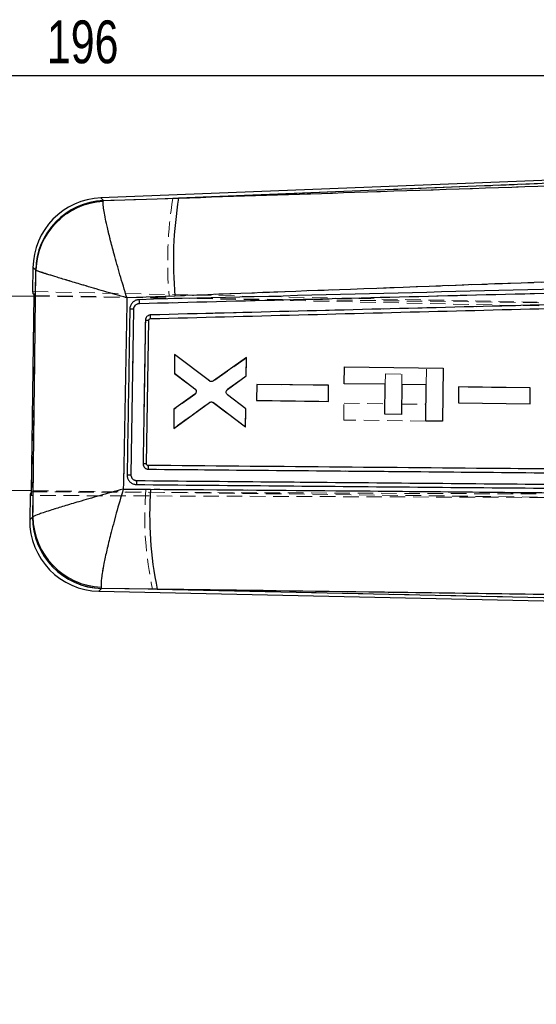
# Model space of a CAD drawing. Header units: millimetres. Extents: x 33 to 407, y 8 to 289.
# Tile 9 of 24: x 127 to 170, y 208 to 289. Entities that reach past the tile are written whole.
import ezdxf

# ---------------------------------------------------------------- set-up
doc = ezdxf.new("R2010")
doc.units = ezdxf.units.MM
doc.linetypes.add('HIDDEN', pattern=[1.905, 1.27, -0.635])
doc.layers.add('FORMATO', color=179, linetype='Continuous')
doc.styles.add('SLDTEXTSTYLE0', font='TXT', dxfattribs={"width": 0.75})
doc.dimstyles.new('SLDDIMSTYLE2', dxfattribs={"dimtxt": 3.5, "dimasz": 3.302, "dimexe": 0, "dimexo": 0.0625, "dimgap": 0.875, "dimtad": 1, "dimdec": 0, "dimrnd": 1e-09, "dimzin": 12, "dimdsep": 46, "dimtxsty": 'SLDTEXTSTYLE0', "dimsah": 1, "dimcen": 0.09, "dimadec": 0, "dimazin": 3, "dimtfac": 1, "dimtdec": 0, "dimtofl": 0, "dimtmove": 0, "dimatfit": 3, "dimfxl": 0, "dimfrac": 2, "dimtolj": 1, "dimtzin": 12, "dimarcsym": 0})

# ---------------------------------------------------------------- blocks, each defined once
blk = doc.blocks.new('_D_4')
at = {"layer": 'FORMATO'}
for p, q in [((197.437, 257.374), (258.731, 257.374)), ((257.731, 257.374), (257.731, 205.838)), ((100.965, 205.838), (258.731, 205.838))]:
    blk.add_line(p, q, dxfattribs=at)
for points in [[(257.731, 257.374), (257.223, 254.072), (258.239, 254.072)], [(257.731, 205.838), (258.239, 209.14), (257.223, 209.14)]]:
    blk.add_solid(points, dxfattribs=at)
at = {"layer": 'FORMATO', "insert": (253.219, 225.84), "char_height": 3.5, "attachment_point": 1, "rotation": 90, "style": 'SLDTEXTSTYLE0'}
blk.add_mtext('52', dxfattribs=at)
blk = doc.blocks.new('_D_5')
at = {"layer": 'FORMATO'}
for p, q in [((33.469, 264.248), (33.469, 285.231)), ((229.076, 257.158), (229.076, 285.231)), ((33.469, 284.231), (229.076, 284.231))]:
    blk.add_line(p, q, dxfattribs=at)
for points in [[(33.469, 284.231), (36.771, 283.723), (36.771, 284.739)], [(229.076, 284.231), (225.774, 284.739), (225.774, 283.723)]]:
    blk.add_solid(points, dxfattribs=at)
at = {"layer": 'FORMATO', "insert": (129.538, 288.743), "char_height": 3.5, "attachment_point": 1, "style": 'SLDTEXTSTYLE0'}
blk.add_mtext('196', dxfattribs=at)

msp = doc.modelspace()

# ---------------------------------------------------------------- linework, layer by layer
at = {"color": 7, "linetype": 'Continuous', "lineweight": 25}
for p, q in [((191.6412, 276.5273), (133.9535, 274.2359)), ((191.6496, 276.2563), (140.3129, 274.2172)), ((134.1603, 274.0169), (134.1448, 273.9519)), ((134.1603, 274.0169), (140.3129, 274.2172)), ((128.3981, 268.5282), (128.3734, 266.5738)), ((128.6367, 268.3093), (128.6226, 268.3274)), ((126.4937, 266.2104), (128.4948, 266.1851)), ((128.2924, 250.1968), (128.496, 266.2745)), ((140.0155, 266.209), (136.0858, 266.0557)), ((136.4282, 251.5792), (136.6459, 265.1296)), ((137.6842, 252.4903), (137.8757, 264.2253)), ((138.0087, 264.3604), (138.0082, 264.3604)), ((139.989, 261.4364), (139.9696, 259.9005)), ((142.8254, 259.2649), (139.989, 261.4364)), ((145.8549, 261.1815), (143.1533, 259.2592)), ((145.8359, 259.6743), (145.8549, 261.1815)), ((153.8591, 259.0332), (153.8765, 260.4065)), ((153.8765, 260.4065), (161.9461, 260.3043)), ((161.9461, 260.3043), (161.8912, 255.9616)), ((139.9696, 259.9005), (141.6488, 258.6314)), ((144.319, 258.5702), (145.8359, 259.6743)), ((146.7086, 258.9824), (146.6921, 257.6693)), ((152.5768, 258.9075), (146.7086, 258.9824)), ((152.5603, 257.5946), (152.5768, 258.9075)), ((157.2165, 258.9907), (153.8591, 259.0332)), ((157.1855, 256.5468), (157.2165, 258.9907)), ((158.5594, 258.9737), (158.5285, 256.5298)), ((160.5687, 258.9482), (158.5594, 258.9737)), ((160.5311, 255.9788), (160.5687, 258.9482)), ((163.2074, 258.7735), (163.1909, 257.4605)), ((169.0754, 258.6986), (163.2074, 258.7735)), ((169.0589, 257.3857), (169.0754, 258.6986)), ((141.6423, 258.1839), (139.9327, 256.9674)), ((145.8021, 256.9833), (144.3122, 258.1267)), ((146.6921, 257.6693), (152.5603, 257.5946)), ((139.9127, 255.3708), (142.8338, 257.4916)), ((139.9327, 256.9674), (139.9127, 255.3708)), ((143.1618, 257.4886), (145.7835, 255.507)), ((145.7835, 255.507), (145.8021, 256.9833)), ((163.1909, 257.4605), (169.0589, 257.3857)), ((158.5285, 256.5298), (157.1855, 256.5468)), ((161.8912, 255.9616), (160.5311, 255.9788)), ((137.8206, 252.3516), (137.8004, 252.3533)), ((135.7903, 250.4184), (138.0216, 250.4046)), ((136.8359, 250.7891), (136.8762, 250.7877)), ((128.2935, 250.2863), (126.2924, 250.3117)), ((128.1623, 249.9007), (128.1372, 247.9201)), ((128.3723, 248.1289), (128.3938, 248.159)), ((133.9848, 242.397), (134.0152, 242.2905)), ((133.7985, 242.0626), (176.3172, 241.1531)), ((138.5671, 242.2318), (134.0152, 242.2905)), ((138.5671, 242.2318), (176.3218, 241.4243))]:
    msp.add_line(p, q, dxfattribs=at)
at = {"color": 7, "linetype": 'HIDDEN', "lineweight": 18}
for p, q in [((139.8332, 274.1981), (191.6496, 276.2563)), ((188.2616, 275.7937), (139.8332, 274.1981)), ((134.1632, 274.0139), (134.1476, 273.9482)), ((139.8332, 274.1981), (134.1632, 274.0139)), ((128.6258, 268.3246), (128.64, 268.3063)), ((128.291, 249.8988), (128.5021, 266.5724)), ((128.3734, 266.5752), (205.0027, 264.936)), ((187.4605, 266.8743), (137.1148, 265.6027)), ((128.4948, 266.1851), (196.5381, 265.3235)), ((128.496, 266.2745), (205.6363, 264.648)), ((136.0865, 266.0523), (139.5339, 266.1864)), ((136.646, 265.1293), (136.4282, 251.5789)), ((139.9896, 261.4514), (139.9693, 259.8548)), ((139.9693, 259.8548), (139.9896, 261.4514)), ((142.8562, 259.2573), (139.9896, 261.4514)), ((145.8552, 261.1666), (143.1841, 259.252)), ((145.8364, 259.6902), (145.8552, 261.1666)), ((160.5687, 258.9495), (160.5861, 260.3215)), ((139.9693, 259.8548), (141.6476, 258.5954)), ((144.318, 258.585), (145.8364, 259.6902)), ((157.2165, 258.9915), (157.2272, 259.8385)), ((157.2272, 259.8385), (158.5702, 259.8215)), ((158.5702, 259.8215), (158.5594, 258.9745)), ((141.7492, 258.4402), (141.7262, 258.493)), ((146.7087, 258.9819), (146.692, 257.6689)), ((152.5769, 258.9081), (146.7087, 258.9819)), ((152.5602, 257.5951), (152.5769, 258.9081)), ((163.2075, 258.773), (163.1907, 257.46)), ((169.0756, 258.6992), (163.2075, 258.773)), ((169.0588, 257.3863), (169.0756, 258.6992)), ((141.6426, 258.1479), (139.9319, 256.9217)), ((144.3136, 258.1414), (145.802, 256.9993)), ((145.802, 256.9993), (144.3136, 258.1414)), ((146.692, 257.6689), (152.5602, 257.5951)), ((139.9123, 255.3858), (142.8028, 257.4847)), ((142.8028, 257.4847), (139.9123, 255.3858)), ((139.9319, 256.9217), (139.9123, 255.3858)), ((145.7828, 255.4921), (143.1308, 257.4822)), ((143.1308, 257.4822), (145.7828, 255.4921)), ((145.7828, 255.4921), (145.802, 256.9993)), ((153.8215, 256.0638), (153.8389, 257.4371)), ((153.8389, 257.4371), (157.1963, 257.3946)), ((158.5392, 257.3776), (160.5485, 257.3521)), ((163.1907, 257.46), (169.0588, 257.3863)), ((160.5311, 255.9788), (153.8215, 256.0638)), ((137.6382, 250.4086), (135.7928, 250.4202)), ((136.906, 251.0894), (180.1837, 250.701)), ((217.9026, 249.5463), (128.1623, 249.8993)), ((128.2924, 250.1968), (218.0328, 249.8164)), ((196.3368, 249.4248), (128.2935, 250.2863)), ((128.3971, 248.1619), (128.3755, 248.1317)), ((134.0181, 242.2936), (133.9879, 242.4003)), ((134.0181, 242.2936), (138.1847, 242.24)), ((176.3218, 241.4243), (138.1847, 242.24))]:
    msp.add_line(p, q, dxfattribs=at)
at = {"color": 8, "linetype": 'Continuous', "lineweight": 25, "flags": 128}
for points in [[(133.9535, 274.2359), (133.9762, 274.2119), (134.1603, 274.0169)], [(128.6226, 268.3274), (128.4227, 268.5062), (128.3981, 268.5282)], [(128.1372, 247.9201), (128.163, 247.943), (128.3723, 248.1289)], [(134.0152, 242.2905), (133.8223, 242.0876), (133.7985, 242.0626)]]:
    msp.add_lwpolyline(points, dxfattribs=at)
at = {"color": 7, "linetype": 'HIDDEN', "lineweight": 18, "flags": 128}
for points in [[(134.1632, 274.0139), (133.9772, 274.2109), (133.9535, 274.2359)], [(128.3981, 268.5282), (128.4238, 268.5053), (128.6258, 268.3246)], [(128.3755, 248.1317), (128.164, 247.9439), (128.1372, 247.9201)], [(133.7985, 242.0626), (133.8233, 242.0887), (134.0181, 242.2936)]]:
    msp.add_lwpolyline(points, dxfattribs=at)
at = {"color": 7, "linetype": 'Continuous', "lineweight": 25}
for centre, radius, start, end in [((134.1832, 268.455), 5.7855, 92.088365, 179.472388), ((134.4313, 268.2134), 5.8099, 92.673715, 178.875529), ((134.4593, 268.1353), 5.8252, 93.094878, 178.287928), ((171.2341, 269.0595), 31.3484, 170.530338, 185.217242), ((137.8325, 274.705), 10.4798, 268.700549, 270.236506), ((167.4228, 248.2625), 29.4791, 175.832926, 191.804492), ((134.1832, 248.099), 5.8109, 179.705929, 268.34327), ((134.2246, 248.2232), 5.8311, 180.630193, 267.643875), ((133.9222, 247.8468), 5.7855, 179.121421, 268.93802)]:
    msp.add_arc(centre, radius, start, end, dxfattribs=at)
at = {"color": 7, "linetype": 'HIDDEN', "lineweight": 18}
for centre, radius, start, end in [((134.4348, 268.21), 5.8102, 92.679274, 178.869906), ((134.4631, 268.131), 5.8257, 93.104416, 178.275677), ((172.7803, 268.9557), 33.3615, 170.959045, 184.761522), ((137.8031, 271.4614), 7.2364, 268.350759, 270.574601), ((141.4764, 258.3724), 0.2811, 13.954168, 52.498399), ((165.1383, 248.1458), 27.593, 175.296022, 192.358713), ((134.1867, 248.1024), 5.8113, 179.711708, 268.337526), ((134.2284, 248.2271), 5.8317, 180.639924, 267.636415)]:
    msp.add_arc(centre, radius, start, end, dxfattribs=at)
at = {"color": 7, "linetype": 'Continuous', "lineweight": 25}
for centre, major_axis, start_param, end_param in [((199.6128, 265.0499), (71.2394, -1.5269), 3.1419281, 3.2017722), ((199.4174, 249.6204), (71.2552, -0.2773), 3.0814131, 3.1412572)]:
    msp.add_ellipse(centre, major_axis=major_axis, ratio=0.0699241, start_param=start_param, end_param=end_param, dxfattribs=at)
for points, knots in [([(140.3129, 274.2172), (145.1029, 274.3754), (161.3357, 274.9117), (177.5669, 275.4462), (189.0085, 275.823)], [0, 0, 0, 0, 0.2950861, 1, 1, 1, 1]), ([(136.0858, 266.0557), (136.084, 266.0616), (135.8874, 266.6967), (135.5157, 267.9332), (135.0593, 269.549), (134.708, 270.8817), (134.4618, 271.8962), (134.2899, 272.6925), (134.1837, 273.2834), (134.1295, 273.7233), (134.1397, 273.8757), (134.1448, 273.9519)], [0, 0, 0, 0, 0.0015897, 0.1706822, 0.3314941, 0.4593188, 0.587119, 0.6916953, 0.7962596, 0.8981334, 1, 1, 1, 1]), ([(128.3938, 248.159), (128.434, 251.5197), (128.5143, 258.2364), (128.5959, 264.9532), (128.6367, 268.3093)], [0, 0, 0, 0, 0.5003392, 1, 1, 1, 1]), ([(136.0858, 266.0557), (136.0799, 266.0574), (135.4426, 266.2411), (134.2122, 266.598), (132.6321, 267.0627), (131.3526, 267.4444), (130.3985, 267.7338), (129.6699, 267.9596), (129.1492, 268.126), (128.7851, 268.2483), (128.6862, 268.289), (128.6367, 268.3093)], [0, 0, 0, 0, 0.0015896, 0.1706831, 0.3314954, 0.4593199, 0.5871197, 0.6916958, 0.7962601, 0.8981336, 1, 1, 1, 1]), ([(188.6922, 268.0055), (177.2542, 267.5947), (161.0287, 267.012), (144.803, 266.3919), (140.0155, 266.209)], [0, 0, 0, 0, 0.7049427, 1, 1, 1, 1]), ([(187.4927, 267.1898), (187.2904, 267.1847), (186.2788, 267.1592), (182.0301, 267.0519), (165.4304, 266.6321), (149.6386, 266.2294), (137.0841, 265.9093)], [0, 0, 0, 0, 0.0120414, 0.0602073, 0.2528705, 1, 1, 1, 1]), ([(137.1148, 265.6027), (145.5168, 265.8155), (162.3205, 266.2412), (179.1225, 266.6642), (187.5235, 266.8757)], [0, 0, 0, 0, 0.50000179, 1, 1, 1, 1]), ([(136.0858, 266.0557), (136.0379, 263.4365), (135.9426, 258.224), (135.8409, 253.0116), (135.7903, 250.4184)], [0, 0, 0, 0, 0.5024893, 1, 1, 1, 1]), ([(137.0838, 265.9093), (136.9954, 265.8982), (136.8188, 265.8759), (136.5867, 265.7332), (136.4145, 265.5281), (136.3319, 265.3161), (136.3224, 265.1827), (136.3191, 265.1374)], [0, 0, 0, 0, 0.2220814, 0.4438866, 0.6651389, 0.886167, 1, 1, 1, 1]), ([(137.1151, 265.6027), (137.1137, 265.6429), (137.1109, 265.7232), (137.1027, 265.8247), (137.0932, 265.8949), (137.0869, 265.9046), (137.0838, 265.9093)], [0, 0, 0, 0, 0.2519002, 0.5037986, 0.7556975, 1, 1, 1, 1]), ([(186.7781, 265.8934), (178.5622, 265.6866), (162.3115, 265.2774), (146.0595, 264.8658), (138.024, 264.6623)], [0, 0, 0, 0, 0.505571, 1, 1, 1, 1]), ([(136.3191, 265.1369), (136.3159, 264.9339), (136.2996, 263.9191), (136.2271, 259.4018), (136.156, 255.0876), (136.0983, 251.5852)], [0, 0, 0, 0, 0.0449321, 0.2246607, 1, 1, 1, 1]), ([(136.6459, 265.1301), (136.625, 265.1304), (136.5831, 265.1311), (136.5217, 265.1321), (136.4647, 265.1332), (136.4143, 265.1342), (136.3726, 265.1352), (136.3418, 265.136), (136.3246, 265.1365), (136.3206, 265.1368), (136.3191, 265.1369)], [0, 0, 0, 0, 0.13134338, 0.26268154, 0.39402151, 0.52536449, 0.65670893, 0.78805169, 0.91939372, 1, 1, 1, 1]), ([(136.6459, 265.1296), (136.649, 265.1655), (136.6567, 265.2555), (136.7176, 265.3904), (136.8295, 265.5106), (136.9687, 265.5864), (137.0688, 265.5976), (137.1148, 265.6027)], [0, 0, 0, 0, 0.1470982, 0.3681149, 0.589478, 0.8110992, 1, 1, 1, 1]), ([(138.0082, 264.3604), (146.1, 264.5669), (162.1866, 264.9774), (178.272, 265.3842), (186.2662, 265.5864)], [0, 0, 0, 0, 0.5030115, 1, 1, 1, 1]), ([(137.5948, 264.2279), (137.5915, 264.025), (137.5752, 263.0101), (137.5122, 259.0966), (137.4527, 255.3861), (137.4061, 252.4875)], [0, 0, 0, 0, 0.0518639, 0.2593194, 1, 1, 1, 1]), ([(138.024, 264.6623), (137.9982, 264.6603), (137.9231, 264.6542), (137.8045, 264.6064), (137.6908, 264.5085), (137.6121, 264.3773), (137.6006, 264.2778), (137.5948, 264.2279)], [0, 0, 0, 0, 0.1156575, 0.3365941, 0.5572964, 0.7779053, 1, 1, 1, 1]), ([(137.8757, 264.2253), (137.8775, 264.2408), (137.8812, 264.2718), (137.9057, 264.3127), (137.9412, 264.3432), (137.9777, 264.3578), (138.0006, 264.3597), (138.0082, 264.3604)], [0, 0, 0, 0, 0.2227534, 0.4455118, 0.6679979, 0.8899015, 1, 1, 1, 1]), ([(138.0087, 264.3604), (138.0116, 264.365), (138.0174, 264.3742), (138.0232, 264.4439), (138.026, 264.5436), (138.0247, 264.6228), (138.024, 264.6623)], [0, 0, 0, 0, 0.2500014, 0.4999995, 0.7499995, 1, 1, 1, 1]), ([(141.6488, 258.6314), (141.6718, 258.6097), (141.718, 258.5664), (141.7546, 258.4771), (141.7614, 258.3975), (141.7513, 258.3517), (141.7479, 258.3365)], [0, 0, 0, 0, 0.2864507, 0.5729622, 0.8580808, 1, 1, 1, 1]), ([(143.1533, 259.2592), (143.1261, 259.2437), (143.0717, 259.2126), (142.9768, 259.204), (142.8912, 259.2222), (142.8452, 259.2521), (142.8254, 259.2649)], [0, 0, 0, 0, 0.2658585, 0.5316683, 0.7985203, 1, 1, 1, 1]), ([(144.2106, 258.397), (144.2196, 258.4274), (144.2374, 258.4882), (144.284, 258.5428), (144.3138, 258.5662), (144.319, 258.5702)], [0, 0, 0, 0, 0.4525881, 0.90515, 1, 1, 1, 1]), ([(141.7479, 258.3365), (141.7368, 258.3065), (141.7145, 258.2467), (141.6664, 258.2048), (141.6423, 258.1839)], [0, 0, 0, 0, 0.5001967, 1, 1, 1, 1]), ([(144.3122, 258.1267), (144.2893, 258.149), (144.2436, 258.1936), (144.2081, 258.2845), (144.2038, 258.3546), (144.2097, 258.3914), (144.2106, 258.397)], [0, 0, 0, 0, 0.3150646, 0.6301939, 0.9437496, 1, 1, 1, 1]), ([(142.8338, 257.4916), (142.8608, 257.5074), (142.9148, 257.5389), (143.0094, 257.5484), (143.0953, 257.5311), (143.1417, 257.5014), (143.1618, 257.4886)], [0, 0, 0, 0, 0.26508472, 0.53011734, 0.79621797, 1, 1, 1, 1]), ([(137.6842, 252.4903), (137.6802, 252.49), (137.672, 252.4892), (137.6088, 252.4883), (137.5177, 252.4877), (137.4433, 252.4876), (137.4061, 252.4875)], [0, 0, 0, 0, 0.2499993, 0.4999993, 0.7500006, 1, 1, 1, 1]), ([(137.4062, 252.4875), (137.411, 252.4377), (137.4208, 252.3381), (137.4969, 252.2054), (137.6089, 252.1051), (137.7318, 252.0524), (137.8126, 252.0464), (137.8438, 252.0441)], [0, 0, 0, 0, 0.2157281, 0.4314753, 0.6474566, 0.8637749, 1, 1, 1, 1]), ([(137.8004, 252.3533), (137.7919, 252.3552), (137.7682, 252.3604), (137.7332, 252.3809), (137.7024, 252.4164), (137.6865, 252.4551), (137.6849, 252.4805), (137.6842, 252.4903)], [0, 0, 0, 0, 0.13483146, 0.372353, 0.61017234, 0.84870368, 1, 1, 1, 1]), ([(179.7592, 251.9824), (179.7057, 251.9829), (178.8431, 251.9906), (174.7442, 252.0272), (160.8173, 252.1513), (147.7011, 252.2656), (137.8206, 252.3516)], [0, 0, 0, 0, 0.0038299, 0.0617, 0.2931802, 1, 1, 1, 1]), ([(137.8438, 252.0441), (137.8438, 252.0843), (137.8438, 252.1646), (137.8386, 252.2664), (137.8306, 252.3368), (137.8239, 252.3468), (137.8206, 252.3516)], [0, 0, 0, 0, 0.25201183, 0.50402423, 0.75603657, 1, 1, 1, 1]), ([(137.8438, 252.0441), (144.8239, 251.9819), (158.8664, 251.8567), (172.9111, 251.7298), (179.9746, 251.666)], [0, 0, 0, 0, 0.4970736, 1, 1, 1, 1]), ([(136.0983, 251.5852), (136.1059, 251.4965), (136.121, 251.3192), (136.2534, 251.0817), (136.4504, 250.9009), (136.6582, 250.8094), (136.7908, 250.7943), (136.8359, 250.7891)], [0, 0, 0, 0, 0.2213693, 0.4426987, 0.6641104, 0.8858469, 1, 1, 1, 1]), ([(136.0983, 251.5851), (136.0998, 251.5851), (136.1039, 251.5849), (136.1209, 251.5844), (136.1522, 251.5837), (136.1944, 251.5828), (136.2454, 251.5819), (136.303, 251.5809), (136.365, 251.58), (136.4071, 251.5795), (136.4282, 251.5792)], [0, 0, 0, 0, 0.07379987, 0.20611637, 0.33842807, 0.47074264, 0.6030591, 0.73537167, 0.86768402, 1, 1, 1, 1]), ([(136.9062, 251.0893), (136.862, 251.0934), (136.7637, 251.1023), (136.6241, 251.173), (136.5089, 251.2896), (136.4387, 251.4319), (136.4315, 251.5327), (136.4282, 251.5792)], [0, 0, 0, 0, 0.1751747, 0.3895117, 0.6033612, 0.8168772, 1, 1, 1, 1]), ([(135.7903, 250.4184), (135.7844, 250.4168), (135.122, 250.2345), (133.8467, 249.8782), (132.2239, 249.4105), (130.9249, 249.0237), (129.7852, 248.671), (128.7781, 248.3385), (128.5256, 248.2206), (128.3938, 248.159)], [0, 0, 0, 0, 0.0016046, 0.1786872, 0.3465683, 0.4795377, 0.6124766, 0.7977483, 1, 1, 1, 1]), ([(135.7903, 250.4184), (135.7885, 250.4125), (135.5894, 249.7527), (135.2161, 248.4667), (134.7675, 246.7887), (134.4319, 245.4089), (134.162, 244.1596), (133.9625, 242.995), (133.9772, 242.6021), (133.9848, 242.397)], [0, 0, 0, 0, 0.0016049, 0.1786815, 0.3465629, 0.4795301, 0.6124664, 0.797738, 1, 1, 1, 1]), ([(136.8764, 250.7877), (136.8799, 250.7922), (136.887, 250.8012), (136.8966, 250.8708), (136.9039, 250.9704), (136.9056, 251.0497), (136.9064, 251.0893)], [0, 0, 0, 0, 0.2499997, 0.4999999, 0.7499999, 1, 1, 1, 1]), ([(136.8765, 250.7877), (144.0889, 250.7251), (158.5136, 250.5998), (172.9413, 250.4712), (180.1551, 250.4069)], [0, 0, 0, 0, 0.4999991, 1, 1, 1, 1]), ([(180.1836, 250.7008), (172.9699, 250.766), (158.5428, 250.8963), (144.1183, 251.025), (136.9062, 251.0893)], [0, 0, 0, 0, 0.5000072, 1, 1, 1, 1]), ([(138.0216, 250.4046), (143.7961, 250.3623), (156.3793, 250.2702), (168.9647, 250.1389), (175.7746, 250.0679)], [0, 0, 0, 0, 0.4589035, 1, 1, 1, 1]), ([(176.3264, 241.7121), (169.5089, 241.8066), (156.9213, 241.9811), (144.3361, 242.153), (138.5671, 242.2318)], [0, 0, 0, 0, 0.5416066, 1, 1, 1, 1])]:
    msp.add_open_spline(points, degree=3, knots=knots, dxfattribs=at)
at = {"color": 7, "linetype": 'HIDDEN', "lineweight": 18}
for points, knots in [([(134.1476, 273.9482), (134.1425, 273.8719), (134.1324, 273.7193), (134.1862, 273.28), (134.292, 272.6895), (134.4635, 271.8932), (134.7095, 270.8786), (135.0604, 269.5458), (135.5166, 267.9299), (135.8882, 266.6933), (136.0847, 266.0582), (136.0865, 266.0523)], [0, 0, 0, 0, 0.1016327, 0.2032725, 0.3078958, 0.412531, 0.540404, 0.6683018, 0.8292125, 0.9984093, 1, 1, 1, 1]), ([(128.64, 268.3063), (128.5993, 264.9513), (128.5177, 258.2364), (128.4373, 251.5217), (128.3971, 248.1619)], [0, 0, 0, 0, 0.4996449, 1, 1, 1, 1]), ([(128.64, 268.3063), (128.6895, 268.2859), (128.7885, 268.2452), (129.1518, 268.1229), (129.6717, 267.9566), (130.3999, 267.7307), (131.3538, 267.4413), (132.633, 267.0594), (134.213, 266.5947), (135.4434, 266.2377), (136.0806, 266.054), (136.0865, 266.0523)], [0, 0, 0, 0, 0.1016326, 0.2032723, 0.3078953, 0.4125304, 0.540403, 0.6683005, 0.8292114, 0.9984094, 1, 1, 1, 1]), ([(139.5339, 266.1864), (140.3544, 266.2179), (156.4907, 266.8387), (172.6269, 267.4183), (187.9425, 267.9685)], [0, 0, 0, 0, 0.0508466, 1, 1, 1, 1]), ([(135.7928, 250.4202), (135.8431, 253.0127), (135.9441, 258.2233), (136.0389, 263.4341), (136.0865, 266.0523)], [0, 0, 0, 0, 0.4975315, 1, 1, 1, 1]), ([(137.0838, 265.9093), (137.0869, 265.9046), (137.0932, 265.8949), (137.1027, 265.8247), (137.1109, 265.7232), (137.1137, 265.6429), (137.1151, 265.6028)], [0, 0, 0, 0, 0.24432737, 0.49621746, 0.74810911, 1, 1, 1, 1]), ([(138.0241, 264.6624), (146.0596, 264.8659), (162.3117, 265.2775), (178.5623, 265.6867), (186.7782, 265.8936)], [0, 0, 0, 0, 0.49442686, 1, 1, 1, 1]), ([(136.3191, 265.1373), (136.3206, 265.1372), (136.3246, 265.1369), (136.3418, 265.1362), (136.3727, 265.1352), (136.4143, 265.1341), (136.4647, 265.1329), (136.5218, 265.1317), (136.5832, 265.1305), (136.6251, 265.1297), (136.646, 265.1293)], [0, 0, 0, 0, 0.08044996, 0.21181427, 0.34318074, 0.47454343, 0.6059098, 0.73727243, 0.86863481, 1, 1, 1, 1]), ([(137.1148, 265.6027), (137.0786, 265.5993), (136.9885, 265.5908), (136.8543, 265.5284), (136.7356, 265.4157), (136.6611, 265.2759), (136.6508, 265.1756), (136.646, 265.1293)], [0, 0, 0, 0, 0.1486912, 0.3697123, 0.5904005, 0.81095, 1, 1, 1, 1]), ([(137.4062, 252.4924), (137.4095, 252.6954), (137.4258, 253.7102), (137.4886, 257.6221), (137.5483, 261.331), (137.5949, 264.228)], [0, 0, 0, 0, 0.05188556, 0.2594278, 1, 1, 1, 1]), ([(137.5949, 264.228), (137.601, 264.2797), (137.6129, 264.3792), (137.6922, 264.5097), (137.8046, 264.6064), (137.9232, 264.6543), (137.9983, 264.6603), (138.0241, 264.6624)], [0, 0, 0, 0, 0.2299567, 0.442691, 0.6633874, 0.8843291, 1, 1, 1, 1]), ([(138.0087, 264.3604), (138.0116, 264.365), (138.0174, 264.3742), (138.0233, 264.444), (138.0261, 264.5436), (138.0248, 264.6228), (138.0241, 264.6624)], [0, 0, 0, 0, 0.2499989, 0.4999994, 0.7499992, 1, 1, 1, 1]), ([(144.2096, 258.3173), (144.2079, 258.349), (144.2043, 258.4123), (144.2393, 258.5026), (144.2834, 258.5575), (144.313, 258.581), (144.318, 258.585)], [0, 0, 0, 0, 0.31194818, 0.62387747, 0.93649025, 1, 1, 1, 1]), ([(141.7492, 258.4402), (141.7538, 258.4091), (141.7628, 258.347), (141.7362, 258.2551), (141.6921, 258.1882), (141.6553, 258.1582), (141.6426, 258.1479)], [0, 0, 0, 0, 0.2835056, 0.5670011, 0.8508822, 1, 1, 1, 1]), ([(137.4062, 252.4924), (137.4434, 252.4919), (137.5178, 252.4908), (137.6089, 252.4899), (137.672, 252.4896), (137.6802, 252.4901), (137.6842, 252.4903)], [0, 0, 0, 0, 0.2499969, 0.5000014, 0.7500014, 1, 1, 1, 1]), ([(137.8438, 252.0442), (137.8126, 252.0465), (137.7319, 252.0525), (137.6089, 252.1051), (137.4969, 252.2054), (137.42, 252.3396), (137.4108, 252.441), (137.4062, 252.4924)], [0, 0, 0, 0, 0.1352938, 0.3501102, 0.5645947, 0.77884, 1, 1, 1, 1]), ([(137.8438, 252.0442), (137.8438, 252.0843), (137.8438, 252.1647), (137.8387, 252.2664), (137.8307, 252.3369), (137.8239, 252.3468), (137.8206, 252.3516)], [0, 0, 0, 0, 0.2519889, 0.5039784, 0.7559677, 1, 1, 1, 1]), ([(179.9746, 251.6662), (172.9112, 251.73), (158.8665, 251.8568), (144.824, 251.982), (137.8438, 252.0442)], [0, 0, 0, 0, 0.5029265, 1, 1, 1, 1]), ([(136.0983, 251.5866), (136.0998, 251.5865), (136.1039, 251.5861), (136.121, 251.5853), (136.1523, 251.5843), (136.1944, 251.5832), (136.2454, 251.582), (136.3031, 251.5809), (136.365, 251.5798), (136.4072, 251.5792), (136.4282, 251.5789)], [0, 0, 0, 0, 0.0737761, 0.2060952, 0.3384105, 0.4707289, 0.603048, 0.7353644, 0.8676873, 1, 1, 1, 1]), ([(136.4282, 251.5789), (136.4304, 251.5413), (136.4356, 251.4494), (136.4943, 251.3114), (136.6039, 251.1884), (136.7473, 251.1061), (136.8539, 251.0949), (136.906, 251.0894)], [0, 0, 0, 0, 0.14830788, 0.36279586, 0.57775691, 0.79353545, 1, 1, 1, 1]), ([(135.7928, 250.4202), (135.7869, 250.4186), (135.1258, 250.2366), (133.8529, 249.881), (132.2317, 249.4139), (130.9324, 249.0271), (129.7913, 248.6742), (128.7827, 248.3415), (128.5293, 248.2235), (128.3971, 248.1619)], [0, 0, 0, 0, 0.0016053, 0.1784082, 0.3460595, 0.4791538, 0.6122174, 0.7976051, 1, 1, 1, 1]), ([(135.7928, 250.4202), (135.791, 250.4143), (135.5925, 249.7557), (135.2198, 248.4723), (134.7717, 246.796), (134.4359, 245.4161), (134.1658, 244.1655), (133.9658, 242.9996), (133.9803, 242.6059), (133.9879, 242.4003)], [0, 0, 0, 0, 0.0016055, 0.1784028, 0.3460544, 0.4791463, 0.6122076, 0.7975951, 1, 1, 1, 1]), ([(136.9063, 251.0894), (136.9054, 251.0497), (136.9037, 250.9705), (136.8965, 250.8708), (136.8869, 250.8012), (136.8798, 250.7922), (136.8762, 250.7877)], [0, 0, 0, 0, 0.2499999, 0.4999994, 0.7500008, 1, 1, 1, 1]), ([(175.7734, 250.0658), (169.0683, 250.1363), (156.3555, 250.27), (143.6448, 250.3642), (137.6382, 250.4086)], [0, 0, 0, 0, 0.5274351, 1, 1, 1, 1]), ([(138.1847, 242.24), (144.1857, 242.1581), (156.8984, 241.9845), (169.6135, 241.8084), (176.3265, 241.7154)], [0, 0, 0, 0, 0.4720474, 1, 1, 1, 1])]:
    msp.add_open_spline(points, degree=3, knots=knots, dxfattribs=at)

# ---------------------------------------------------------------- dimensions: what is measured, and where the dimension line sits
at = {"layer": 'FORMATO'}
dim = msp.add_linear_dim(base=(229.0761, 284.2314), p1=(33.4688, 263.248), p2=(229.0761, 256.1578), dimstyle='SLDDIMSTYLE2', dxfattribs=at)
dim.commit()
dim.dimension.update_dxf_attribs({"geometry": '_D_5', "text_midpoint": (133.417, 284.2314), "dimtype": 160})
dim = msp.add_linear_dim(base=(257.7312, 205.8376), p1=(196.4374, 257.3742), p2=(99.9649, 205.8376), angle=90, dimstyle='SLDDIMSTYLE2', dxfattribs=at)
dim.commit()
dim.dimension.update_dxf_attribs({"geometry": '_D_4', "text_midpoint": (257.7312, 228.4264), "dimtype": 160})

doc.saveas('drawing.dxf')
